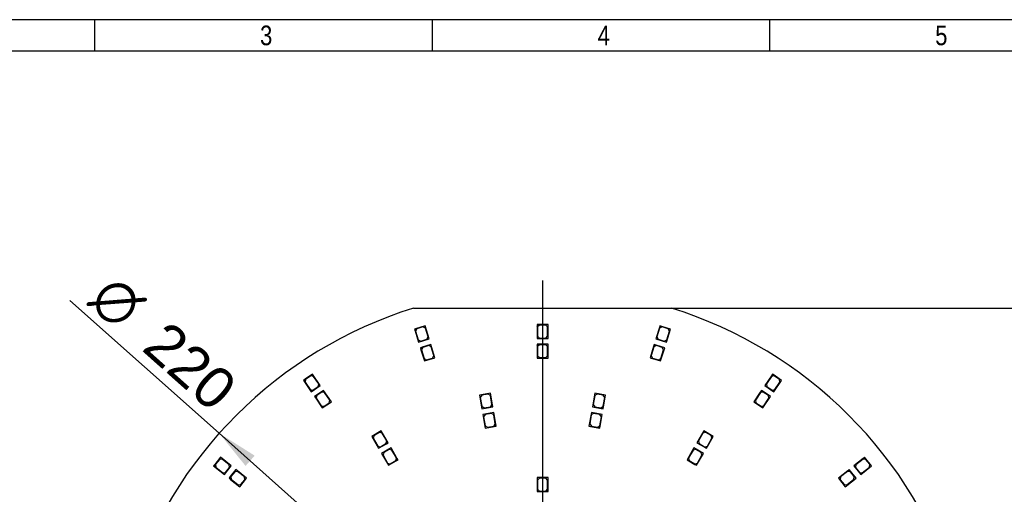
# Model space of a CAD drawing. Header units: millimetres. Extents: x 16 to 406, y 14 to 285.
# Tile 13 of 14: x 96 to 221, y 224 to 285. Entities that reach past the tile are written whole.
import ezdxf
from ezdxf.enums import TextEntityAlignment as Align
from ezdxf.lldxf.tags import DXFTag

# ---------------------------------------------------------------- set-up
doc = ezdxf.new("R2010")
doc.units = ezdxf.units.MM
for name, color, linetype in [('10', 7, 'Continuous'), ('Default', 7, 'Continuous'), ('LED_2835', 7, 'Continuous'), ('PCB_RDLED_220_EM', 7, 'Continuous')]:
    doc.layers.add(name, color=color, linetype=linetype)
doc.styles.add('SEACAD_Arial', font='arial.ttf')
doc.styles.add('SEACAD_Solid_Edge_ANSI1_Symbols', font='semeca1.ttf')
tags = doc.linetypes.add('CENTER2', pattern=[28.575, 19.05, -3.175, 3.175, -3.175]).pattern_tags.tags
tags[10:11] = [DXFTag(74, 4), DXFTag(75, 0), DXFTag(340, '0'), DXFTag(46, 0.0), DXFTag(50, 0.0), DXFTag(44, 0.0), DXFTag(45, 0.0)]
tags[8:9] = [DXFTag(74, 4), DXFTag(75, 0), DXFTag(340, '0'), DXFTag(46, 0.0), DXFTag(50, 0.0), DXFTag(44, 0.0), DXFTag(45, 0.0)]
tags[6:7] = [DXFTag(74, 4), DXFTag(75, 0), DXFTag(340, '0'), DXFTag(46, 0.0), DXFTag(50, 0.0), DXFTag(44, 0.0), DXFTag(45, 0.0)]
tags[4:5] = [DXFTag(74, 4), DXFTag(75, 0), DXFTag(340, '0'), DXFTag(46, 0.0), DXFTag(50, 0.0), DXFTag(44, 0.0), DXFTag(45, 0.0)]
doc.dimstyles.new('ISO', dxfattribs={"dimtxt": 5.25, "dimasz": 5.25, "dimexe": 2.625, "dimexo": 0, "dimgap": 1.3125, "dimtad": 1, "dimlfac": 2, "dimtxsty": 'SEACAD_Arial', "dimblk1": '_SE_FILLED', "dimblk2": '_SE_FILLED', "dimsah": 1, "dimcen": 2.625, "dimadec": 0, "dimazin": 0, "dimtfac": 0.5, "dimtdec": 3, "dimtmove": 0, "dimatfit": 3, "dimfxl": 1, "dimarcsym": 0})

# ---------------------------------------------------------------- blocks, each defined once
blk = doc.blocks.new('SEANNOT_GROUP5')
at = {"layer": 'Default', "color": 7, "linetype": 'CENTER2'}
blk.add_line((162.33, 251.39), (162.33, 139.39), dxfattribs=at)
blk = doc.blocks.new('SE1')
at = {"layer": 'LED_2835', "color": 7, "linetype": 'Continuous'}
for p, q in [((146.31, 245.31), (146.07, 245.23)), ((146.07, 245.23), (146.15, 244.99)), ((146.15, 244.99), (146.31, 245.31)), ((146.37, 245.27), (146.21, 244.96)), ((147.41, 245.64), (146.31, 245.31)), ((147.14, 245.51), (146.37, 245.27)), ((147.45, 245.34), (147.14, 245.51)), ((147.93, 243.97), (147.41, 245.64)), ((147.79, 244.24), (147.45, 245.34)), ((161.63, 245.79), (161.63, 245.54)), ((161.88, 245.79), (161.63, 245.79)), ((161.63, 245.54), (161.88, 245.79)), ((161.63, 245.54), (161.63, 244.04)), ((161.93, 245.74), (161.68, 245.49)), ((161.68, 245.49), (161.68, 244.34)), ((163.03, 245.79), (161.88, 245.79)), ((162.73, 245.74), (161.93, 245.74)), ((162.98, 245.49), (162.73, 245.74)), ((162.98, 244.34), (162.98, 245.49)), ((163.03, 244.04), (163.03, 245.79)), ((177.18, 245.41), (176.74, 243.97)), ((177.21, 245.34), (176.87, 244.24)), ((177.25, 245.64), (177.18, 245.41)), ((177.18, 245.41), (177.49, 245.57)), ((177.53, 245.51), (177.21, 245.34)), ((177.49, 245.57), (177.25, 245.64)), ((178.59, 245.23), (177.49, 245.57)), ((178.29, 245.27), (177.53, 245.51)), ((178.08, 243.56), (178.59, 245.23)), ((178.46, 244.96), (178.29, 245.27)), ((146.15, 244.99), (146.59, 243.56)), ((146.21, 244.96), (146.55, 243.86)), ((146.59, 243.56), (147.93, 243.97)), ((147.62, 243.93), (147.79, 244.24)), ((161.63, 244.04), (163.03, 244.04)), ((161.68, 244.34), (161.93, 244.09)), ((161.93, 244.09), (162.73, 244.09)), ((162.73, 244.09), (162.98, 244.34)), ((176.74, 243.97), (178.08, 243.56)), ((176.87, 244.24), (177.04, 243.93)), ((178.12, 243.86), (178.46, 244.96)), ((146.55, 243.86), (146.86, 243.7)), ((147.05, 242.92), (146.81, 242.84)), ((146.81, 242.84), (146.88, 242.6)), ((146.86, 243.7), (147.62, 243.93)), ((146.88, 242.6), (147.05, 242.92)), ((147.11, 242.88), (146.95, 242.57)), ((148.15, 243.26), (147.05, 242.92)), ((147.88, 243.12), (147.11, 242.88)), ((148.19, 242.95), (147.88, 243.12)), ((148.66, 241.58), (148.15, 243.26)), ((148.53, 241.85), (148.19, 242.95)), ((161.63, 243.29), (161.63, 243.04)), ((161.88, 243.29), (161.63, 243.29)), ((161.63, 243.04), (161.88, 243.29)), ((161.63, 243.04), (161.63, 241.54)), ((161.93, 243.24), (161.68, 242.99)), ((161.68, 242.99), (161.68, 241.84)), ((163.03, 243.29), (161.88, 243.29)), ((162.73, 243.24), (161.93, 243.24)), ((162.98, 242.99), (162.73, 243.24)), ((162.98, 241.84), (162.98, 242.99)), ((163.03, 241.54), (163.03, 243.29)), ((176.44, 243.02), (176, 241.58)), ((176.48, 242.95), (176.14, 241.85)), ((176.52, 243.26), (176.44, 243.02)), ((176.44, 243.02), (176.76, 243.18)), ((176.79, 243.12), (176.48, 242.95)), ((176.76, 243.18), (176.52, 243.26)), ((177.86, 242.84), (176.76, 243.18)), ((177.55, 242.88), (176.79, 243.12)), ((177.04, 243.93), (177.8, 243.7)), ((177.34, 241.17), (177.86, 242.84)), ((177.72, 242.57), (177.55, 242.88)), ((177.8, 243.7), (178.12, 243.86)), ((146.88, 242.6), (147.33, 241.17)), ((146.95, 242.57), (147.28, 241.47)), ((147.28, 241.47), (147.6, 241.31)), ((147.33, 241.17), (148.66, 241.58)), ((147.6, 241.31), (148.36, 241.54)), ((148.36, 241.54), (148.53, 241.85)), ((161.63, 241.54), (163.03, 241.54)), ((161.68, 241.84), (161.93, 241.59)), ((161.93, 241.59), (162.73, 241.59)), ((162.73, 241.59), (162.98, 241.84)), ((176, 241.58), (177.34, 241.17)), ((176.14, 241.85), (176.3, 241.54)), ((176.3, 241.54), (177.07, 241.31)), ((177.07, 241.31), (177.38, 241.47)), ((177.38, 241.47), (177.72, 242.57)), ((133.11, 239.49), (132.16, 238.84)), ((132.89, 239.28), (132.23, 238.83)), ((133.24, 239.21), (132.89, 239.28)), ((134.1, 238.04), (133.11, 239.49)), ((133.89, 238.26), (133.24, 239.21)), ((191.41, 239.28), (190.57, 238.04)), ((191.42, 239.21), (190.78, 238.26)), ((191.55, 239.49), (191.41, 239.28)), ((191.41, 239.28), (191.76, 239.35)), ((191.77, 239.28), (191.42, 239.21)), ((191.76, 239.35), (191.55, 239.49)), ((192.71, 238.7), (191.76, 239.35)), ((192.43, 238.83), (191.77, 239.28)), ((132.16, 238.84), (131.96, 238.7)), ((131.96, 238.7), (132.1, 238.5)), ((132.1, 238.5), (132.16, 238.84)), ((132.1, 238.5), (132.94, 237.26)), ((132.23, 238.83), (132.17, 238.48)), ((132.17, 238.48), (132.82, 237.53)), ((132.94, 237.26), (134.1, 238.04)), ((133.16, 237.47), (133.82, 237.92)), ((133.82, 237.92), (133.89, 238.26)), ((190.57, 238.04), (191.72, 237.26)), ((190.78, 238.26), (190.84, 237.92)), ((190.84, 237.92), (191.5, 237.47)), ((191.72, 237.26), (192.71, 238.7)), ((191.85, 237.53), (192.5, 238.48)), ((192.5, 238.48), (192.43, 238.83)), ((132.82, 237.53), (133.16, 237.47)), ((133.57, 236.78), (133.37, 236.64)), ((133.37, 236.64), (133.51, 236.43)), ((133.51, 236.43), (133.57, 236.78)), ((133.51, 236.43), (134.35, 235.19)), ((134.52, 237.43), (133.57, 236.78)), ((133.64, 236.76), (133.58, 236.42)), ((134.3, 237.21), (133.64, 236.76)), ((134.65, 237.15), (134.3, 237.21)), ((135.51, 235.98), (134.52, 237.43)), ((135.3, 236.2), (134.65, 237.15)), ((155.7, 237.06), (154.32, 236.82)), ((154.32, 236.82), (154.62, 235.1)), ((154.62, 236.82), (154.42, 236.53)), ((154.42, 236.53), (154.62, 235.4)), ((155.41, 236.96), (154.62, 236.82)), ((155.7, 236.76), (155.41, 236.96)), ((155.96, 235.59), (155.7, 237.06)), ((155.9, 235.63), (155.7, 236.76)), ((168.97, 237.06), (168.67, 235.34)), ((168.97, 236.76), (168.77, 235.63)), ((170.35, 236.82), (168.97, 237.06)), ((169.26, 236.96), (168.97, 236.76)), ((170.04, 236.82), (169.26, 236.96)), ((170.25, 236.53), (170.04, 236.82)), ((170.05, 235.4), (170.25, 236.53)), ((170.09, 235.34), (170.35, 236.82)), ((190, 237.22), (189.16, 235.98)), ((190.01, 237.15), (189.37, 236.2)), ((190.14, 237.43), (190, 237.22)), ((190, 237.22), (190.35, 237.28)), ((190.36, 237.21), (190.01, 237.15)), ((190.35, 237.28), (190.14, 237.43)), ((190.31, 235.19), (191.3, 236.64)), ((191.3, 236.64), (190.35, 237.28)), ((191.02, 236.76), (190.36, 237.21)), ((191.09, 236.42), (191.02, 236.76)), ((191.5, 237.47), (191.85, 237.53)), ((133.58, 236.42), (134.22, 235.47)), ((134.22, 235.47), (134.57, 235.4)), ((134.35, 235.19), (135.51, 235.98)), ((134.57, 235.4), (135.23, 235.85)), ((135.23, 235.85), (135.3, 236.2)), ((154.62, 235.4), (154.91, 235.2)), ((154.62, 235.1), (155.75, 235.3)), ((154.91, 235.2), (155.7, 235.34)), ((155.7, 235.34), (155.9, 235.63)), ((155.96, 235.59), (155.75, 235.3)), ((155.75, 235.3), (156, 235.34)), ((156, 235.34), (155.96, 235.59)), ((168.67, 235.34), (169.8, 235.14)), ((168.77, 235.63), (168.97, 235.34)), ((168.97, 235.34), (169.76, 235.2)), ((169.76, 235.2), (170.05, 235.4)), ((170.09, 235.34), (169.8, 235.14)), ((170.04, 235.1), (170.09, 235.34)), ((189.16, 235.98), (190.31, 235.19)), ((189.37, 236.2), (189.43, 235.85)), ((189.43, 235.85), (190.09, 235.4)), ((190.09, 235.4), (190.44, 235.47)), ((190.44, 235.47), (191.09, 236.42)), ((156.13, 234.6), (154.75, 234.36)), ((154.75, 234.36), (155.05, 232.63)), ((155.06, 234.36), (154.85, 234.07)), ((154.85, 234.07), (155.05, 232.94)), ((155.84, 234.5), (155.06, 234.36)), ((156.13, 234.3), (155.84, 234.5)), ((156.39, 233.12), (156.13, 234.6)), ((156.33, 233.16), (156.13, 234.3)), ((168.54, 234.6), (168.23, 232.88)), ((168.53, 234.3), (168.33, 233.16)), ((168.82, 234.5), (168.53, 234.3)), ((169.91, 234.36), (168.54, 234.6)), ((169.61, 234.36), (168.82, 234.5)), ((169.81, 234.07), (169.61, 234.36)), ((169.61, 232.94), (169.81, 234.07)), ((169.65, 232.88), (169.91, 234.36)), ((169.8, 235.14), (170.04, 235.1)), ((155.05, 232.94), (155.34, 232.74)), ((155.05, 232.63), (156.19, 232.83)), ((155.34, 232.74), (156.13, 232.87)), ((156.13, 232.87), (156.33, 233.16)), ((156.39, 233.12), (156.19, 232.83)), ((156.19, 232.83), (156.43, 232.88)), ((156.43, 232.88), (156.39, 233.12)), ((168.23, 232.88), (169.36, 232.68)), ((168.33, 233.16), (168.54, 232.87)), ((168.54, 232.87), (169.32, 232.74)), ((169.32, 232.74), (169.61, 232.94)), ((169.65, 232.88), (169.36, 232.68)), ((169.36, 232.68), (169.61, 232.63)), ((169.61, 232.63), (169.65, 232.88)), ((141.84, 232.28), (140.63, 231.58)), ((140.63, 231.58), (141.51, 230.06)), ((140.92, 231.69), (140.82, 231.35)), ((141.61, 232.09), (140.92, 231.69)), ((141.95, 232), (141.61, 232.09)), ((142.59, 230.98), (141.84, 232.28)), ((142.53, 231), (141.95, 232)), ((182.82, 232.28), (181.95, 230.76)), ((182.71, 232), (182.14, 231)), ((183.06, 232.09), (182.71, 232)), ((184.03, 231.58), (182.82, 232.28)), ((183.75, 231.69), (183.06, 232.09)), ((183.28, 230.28), (184.03, 231.58)), ((183.84, 231.35), (183.75, 231.69)), ((140.82, 231.35), (141.4, 230.35)), ((141.4, 230.35), (141.74, 230.26)), ((141.51, 230.06), (142.5, 230.64)), ((141.74, 230.26), (142.43, 230.66)), ((142.43, 230.66), (142.53, 231)), ((142.59, 230.98), (142.5, 230.64)), ((142.5, 230.64), (142.72, 230.76)), ((142.72, 230.76), (142.59, 230.98)), ((181.95, 230.76), (182.94, 230.19)), ((182.14, 231), (182.23, 230.66)), ((182.23, 230.66), (182.92, 230.26)), ((182.92, 230.26), (183.27, 230.35)), ((183.28, 230.28), (182.94, 230.19)), ((182.94, 230.19), (183.16, 230.06)), ((183.16, 230.06), (183.28, 230.28)), ((183.27, 230.35), (183.84, 231.35)), ((143.09, 230.12), (141.88, 229.42)), ((141.88, 229.42), (142.76, 227.9)), ((142.17, 229.52), (142.07, 229.18)), ((142.07, 229.18), (142.65, 228.18)), ((142.86, 229.92), (142.17, 229.52)), ((143.2, 229.83), (142.86, 229.92)), ((143.84, 228.82), (143.09, 230.12)), ((143.78, 228.83), (143.2, 229.83)), ((181.57, 230.12), (180.7, 228.6)), ((181.46, 229.83), (180.89, 228.83)), ((181.81, 229.92), (181.46, 229.83)), ((182.78, 229.42), (181.57, 230.12)), ((182.5, 229.52), (181.81, 229.92)), ((182.02, 228.18), (182.59, 229.18)), ((182.03, 228.12), (182.78, 229.42)), ((182.59, 229.18), (182.5, 229.52)), ((120.7, 228.02), (120.54, 227.82)), ((120.54, 227.82), (120.74, 227.67)), ((121.41, 228.92), (120.7, 228.02)), ((120.74, 227.67), (120.7, 228.02)), ((121.27, 228.65), (120.77, 228.03)), ((120.77, 228.03), (120.81, 227.68)), ((120.81, 227.68), (121.71, 226.96)), ((121.62, 228.69), (121.27, 228.65)), ((122.78, 227.83), (121.41, 228.92)), ((122.52, 227.98), (121.62, 228.69)), ((121.91, 226.73), (122.78, 227.83)), ((122.56, 227.62), (122.52, 227.98)), ((142.65, 228.18), (142.99, 228.09)), ((142.76, 227.9), (143.75, 228.47)), ((142.99, 228.09), (143.68, 228.49)), ((143.68, 228.49), (143.78, 228.83)), ((143.84, 228.82), (143.75, 228.47)), ((143.75, 228.47), (143.97, 228.6)), ((143.97, 228.6), (143.84, 228.82)), ((180.7, 228.6), (181.69, 228.02)), ((180.89, 228.83), (180.98, 228.49)), ((180.98, 228.49), (181.67, 228.09)), ((181.67, 228.09), (182.02, 228.18)), ((182.03, 228.12), (181.69, 228.02)), ((181.69, 228.02), (181.91, 227.9)), ((181.91, 227.9), (182.03, 228.12)), ((203.06, 228.76), (201.88, 227.83)), ((201.88, 227.83), (202.76, 226.73)), ((202.15, 227.98), (202.11, 227.62)), ((203.05, 228.69), (202.15, 227.98)), ((202.76, 226.73), (204.12, 227.82)), ((202.96, 226.96), (203.86, 227.68)), ((203.4, 228.65), (203.05, 228.69)), ((203.25, 228.92), (203.06, 228.76)), ((203.06, 228.76), (203.41, 228.72)), ((203.41, 228.72), (203.25, 228.92)), ((203.9, 228.03), (203.4, 228.65)), ((204.12, 227.82), (203.41, 228.72)), ((203.86, 227.68), (203.9, 228.03)), ((120.74, 227.67), (121.91, 226.73)), ((121.71, 226.96), (122.06, 227)), ((122.06, 227), (122.56, 227.62)), ((122.65, 226.46), (122.5, 226.27)), ((123.37, 227.36), (122.65, 226.46)), ((122.69, 226.11), (122.65, 226.46)), ((123.22, 227.09), (122.72, 226.47)), ((122.72, 226.47), (122.76, 226.12)), ((123.57, 227.13), (123.22, 227.09)), ((124.74, 226.27), (123.37, 227.36)), ((124.47, 226.42), (123.57, 227.13)), ((201.1, 227.2), (199.93, 226.27)), ((201.09, 227.13), (200.19, 226.42)), ((201.44, 227.09), (201.09, 227.13)), ((201.3, 227.36), (201.1, 227.2)), ((201.1, 227.2), (201.45, 227.17)), ((201.45, 227.17), (201.3, 227.36)), ((201.94, 226.47), (201.44, 227.09)), ((202.17, 226.27), (201.45, 227.17)), ((201.9, 226.12), (201.94, 226.47)), ((202.11, 227.62), (202.61, 227)), ((202.61, 227), (202.96, 226.96)), ((122.5, 226.27), (122.69, 226.11)), ((122.69, 226.11), (123.86, 225.17)), ((122.76, 226.12), (123.66, 225.4)), ((123.66, 225.4), (124.01, 225.44)), ((123.86, 225.17), (124.74, 226.27)), ((124.01, 225.44), (124.51, 226.07)), ((124.51, 226.07), (124.47, 226.42)), ((161.63, 226.33), (161.63, 224.58)), ((163.03, 226.33), (161.63, 226.33)), ((161.93, 226.28), (161.68, 226.03)), ((161.68, 226.03), (161.68, 224.88)), ((162.73, 226.28), (161.93, 226.28)), ((162.98, 226.03), (162.73, 226.28)), ((162.98, 224.88), (162.98, 226.03)), ((163.03, 224.83), (163.03, 226.33)), ((199.93, 226.27), (200.8, 225.17)), ((200.19, 226.42), (200.15, 226.07)), ((200.15, 226.07), (200.65, 225.44)), ((200.65, 225.44), (201, 225.4)), ((200.8, 225.17), (202.17, 226.27)), ((201, 225.4), (201.9, 226.12)), ((161.63, 224.58), (162.78, 224.58)), ((161.68, 224.88), (161.93, 224.63)), ((161.93, 224.63), (162.73, 224.63)), ((162.73, 224.63), (162.98, 224.88)), ((163.03, 224.83), (162.78, 224.58)), ((162.78, 224.58), (163.03, 224.58)), ((163.03, 224.58), (163.03, 224.83))]:
    blk.add_line(p, q, dxfattribs=at)
at = {"layer": 'PCB_RDLED_220_EM', "color": 7, "linetype": 'Continuous'}
blk.add_line((145.94, 247.89), (178.73, 247.89), dxfattribs=at)
for start, end in [(107.3414, 162.6586), (17.3414, 72.6586)]:
    blk.add_arc((162.33, 195.39), 55, start, end, dxfattribs=at)
blk = doc.blocks.new('DMBLK1')
at = {"layer": 'Default', "linetype": 'Continuous'}
for points in [[(243.2, 242.64), (242.33, 247.89), (241.45, 242.64)], [(243.2, 148.14), (241.45, 148.14), (242.33, 142.89)]]:
    blk.add_hatch(color=7, dxfattribs=at).paths.add_polyline_path(points)
at = {"layer": 'Default', "color": 7, "linetype": 'Continuous'}
for p, q in [((178.73, 247.89), (244.95, 247.89)), ((242.33, 247.89), (242.33, 142.89)), ((178.73, 142.89), (244.95, 142.89))]:
    blk.add_line(p, q, dxfattribs=at)
at = {"layer": 'Default', "color": 7, "linetype": 'Continuous', "style": 'SEACAD_Arial'}
blk.add_text('210', height=5.25, rotation=90, dxfattribs=at).set_placement((235.77, 189.23), align=Align.TOP_LEFT)
blk = doc.blocks.new('_SE_FILLED')
at = {"color": 0}
blk.add_line((0, 0), (-1, 0), dxfattribs=at)
blk.add_solid([(0, 0), (-1, -0.1665), (-1, 0.1665), (0, 0)], dxfattribs=at)
blk = doc.blocks.new('DMBLK2')
at = {"layer": 'Default', "linetype": 'Continuous'}
for points in [[(124.6, 227.82), (125.76, 229.13), (121.26, 231.97)], [(198.91, 161.66), (203.41, 158.82), (200.07, 162.96)]]:
    blk.add_hatch(color=7, dxfattribs=at).paths.add_polyline_path(points)
at = {"layer": 'Default', "color": 7, "linetype": 'Continuous'}
for p, q in [((121.26, 231.97), (102.29, 248.86)), ((203.41, 158.82), (121.26, 231.97))]:
    blk.add_line(p, q, dxfattribs=at)
for s, style, p in [('O', 'SEACAD_Solid_Edge_ANSI1_Symbols', (108.03, 252.53)), ('220', 'SEACAD_Arial', (114.75, 246.55))]:
    blk.add_text(s, height=5.25, rotation=318.3172, dxfattribs=dict(at, style=style)).set_placement(p, align=Align.TOP_LEFT)

msp = doc.modelspace()

# ---------------------------------------------------------------- linework, layer by layer
at = {"layer": '10', "color": 7, "linetype": 'Continuous'}
for p, q in [((105.4441, 280.5775), (105.4441, 284.5775)), ((148.333, 280.5775), (148.333, 284.5775)), ((191.2219, 280.5775), (191.2219, 284.5775)), ((405.6664, 280.5775), (19.6664, 280.5775))]:
    msp.add_line(p, q, dxfattribs=at)
msp.add_lwpolyline([(405.6664, 13.5775), (405.6664, 284.5775), (15.6664, 284.5775), (15.6664, 13.5775), (405.6664, 13.5775)], dxfattribs=at)

# ---------------------------------------------------------------- block references
at = {"layer": 'Default'}
for name in ['SEANNOT_GROUP5', 'SE1']:
    msp.add_blockref(name, (0, 0), dxfattribs=at)

# ---------------------------------------------------------------- texts
at = {"layer": '10', "char_height": 2.5, "width": 1.521749, "attachment_point": 1, "style": 'SEACAD_Arial'}
for s, insert in [('{\\farial rounded mt|b0||i0||c0|p34;\\C7;\\H2.50000002;\\W0.8;3}', (126.444, 283.8275)), ('{\\farial rounded mt|b0||i0||c0|p34;\\C7;\\H2.50000002;\\W0.8;4}', (169.3328, 283.8275)), ('{\\farial rounded mt|b0||i0||c0|p34;\\C7;\\H2.50000002;\\W0.8;5}', (212.2216, 283.8275))]:
    msp.add_mtext(s, dxfattribs=dict(at, insert=insert))

# ---------------------------------------------------------------- dimensions: what is measured, and where the dimension line sits
at = {"layer": 'Default', "color": 7, "linetype": 'Continuous'}
dim = msp.add_diameter_dim_2p(p1=(203.4085, 158.8174), p2=(121.2563, 231.968), text='\\A1;<>', dimstyle='ISO', override={"dimtmove": 1, "dimtolj": 1}, dxfattribs=at)
dim.commit()
dim.dimension.update_dxf_attribs({"geometry": 'DMBLK2', "text_midpoint": (120.9595, 232.2323), "dimtype": 163})
dim = msp.add_linear_dim(base=(242.3284, 247.8927), p1=(178.726, 247.8927), p2=(178.726, 142.8927), angle=270, text='\\A1;<>', dimstyle='ISO', dxfattribs=at)
dim.commit()
dim.dimension.update_dxf_attribs({"geometry": 'DMBLK1', "text_midpoint": (242.3284, 195.3927), "dimtype": 161})

doc.saveas('drawing.dxf')
